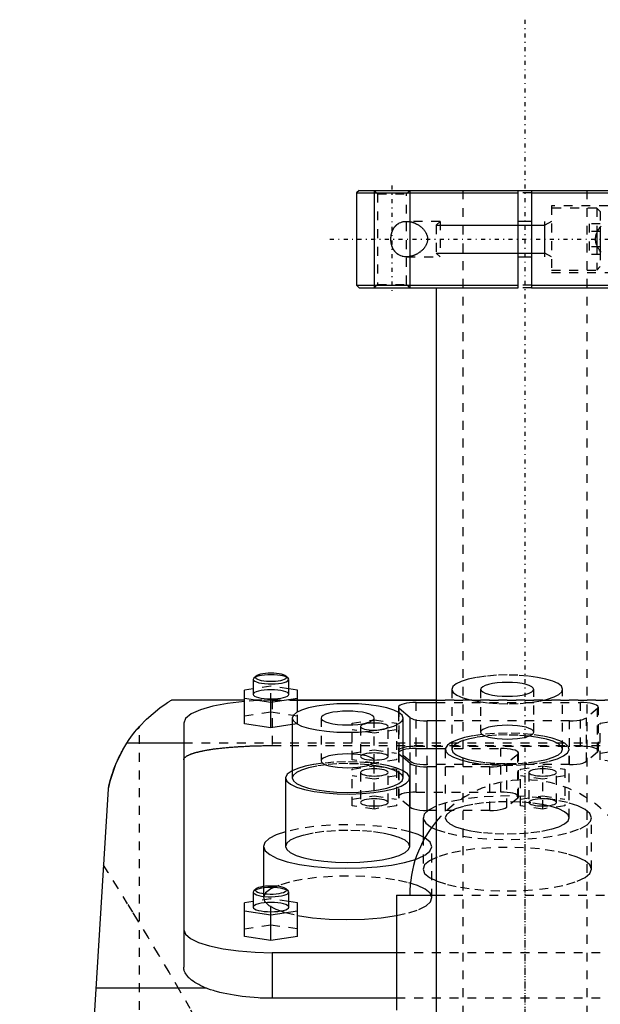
# Model space of a CAD drawing. Extents: x -90 to 90, y -1 to 703.
# Tile 7 of 8: x -57 to 9, y 592 to 703. Entities that reach past the tile are written whole.
import ezdxf

# ---------------------------------------------------------------- set-up
doc = ezdxf.new("R2010")
doc.units = 0
doc.linetypes.add('CENTER', pattern=[1.5, 0.45, -0.5, 0.05, -0.5])
doc.linetypes.add('DASHED', pattern=[2, 1, -1])
for name, color, linetype in [('AM_0', 7, 'CONTINUOUS'), ('AM_10', 7, 'CONTINUOUS'), ('AM_3', 7, 'DASHED'), ('AM_7', 7, 'CENTER')]:
    doc.layers.add(name, color=color, linetype=linetype)

msp = doc.modelspace()

# ---------------------------------------------------------------- linework, layer by layer
at = {"layer": 'AM_0', "color": 7, "linetype": 'CONTINUOUS'}
for p, q in [((-18.7, 684), (-19, 683.7)), ((-19, 683.7), (-19, 673.3)), ((-19, 683.7), (-0.75, 683.7)), ((-18.7, 684), (18.7, 684)), ((-0.75, 673), (-0.75, 684)), ((0.75, 684), (0.75, 673)), ((0.75, 683.7), (19, 683.7)), ((0.75, 680.5), (-0.75, 680.5)), ((8.5, 679.86), (8.5, 677.14)), ((8.1, 679.19), (8.1, 677.81)), ((-0.75, 676.5), (0.75, 676.5)), ((-19, 673.3), (-18.7, 673)), ((-19, 673.3), (-0.75, 673.3)), ((0.75, 673.3), (19, 673.3)), ((-18.7, 673), (-0.75, 673)), ((-10, 673), (-10, 589)), ((0.75, 673), (18.7, 673)), ((-30.58, 628.97), (-30.65, 628.83)), ((-30.65, 628.83), (-30.65, 627.14)), ((-30.34, 629.2), (-30.58, 628.97)), ((-26.72, 628.97), (-26.96, 629.2)), ((-26.65, 627.14), (-26.65, 628.83)), ((-30.65, 627.77), (-31.65, 627.62)), ((-31.65, 623.82), (-31.65, 627.62)), ((-25.65, 627.62), (-26.65, 627.77)), ((-25.65, 625.16), (-25.65, 627.62)), ((-31.65, 626.5), (-39.86, 626.5)), ((-31.65, 626.72), (-28.65, 626.27)), ((-28.65, 626.27), (-25.65, 626.72)), ((-10, 626.5), (-25.65, 626.5)), ((-25.65, 626.47), (-10, 626.47)), ((-28.65, 623.37), (-28.65, 626.27)), ((-14.28, 625.7), (-14.28, 625.12)), ((-14.19, 625.07), (-14.19, 625.55)), ((-12.94, 624.51), (-14.19, 625.55)), ((-12.28, 626.22), (-10, 626.22)), ((-26.25, 624.47), (-26.25, 617.71)), ((-13.75, 617.71), (-13.75, 624.47)), ((-12.94, 621.01), (-12.94, 624.51)), ((-38.5, 623.88), (-38.5, 596.36)), ((-28.65, 623.37), (-31.65, 623.82)), ((-26.25, 623.73), (-28.65, 623.37)), ((-11.03, 621.04), (-11.03, 624.15)), ((-10, 624.15), (-11.03, 624.15)), ((-38.5, 621.65), (-44.92, 621.65)), ((-12.28, 621.04), (-10, 621.04)), ((-12.94, 619.34), (-13.75, 620.01)), ((-12.94, 614.41), (-12.94, 619.34)), ((-11.03, 614.05), (-11.03, 618.97)), ((-10, 618.97), (-11.03, 618.97)), ((-27, 617.71), (-27, 609.98)), ((-13, 609.98), (-13, 617.71)), ((-57, 453.55), (-47, 616.5)), ((-12.94, 614.41), (-13, 614.46)), ((-11.5, 613.22), (-11.5, 611.08)), ((-10.95, 614.05), (-11.03, 614.05)), ((-29.5, 609.98), (-29.5, 605.47)), ((-30.58, 604.97), (-30.65, 604.83)), ((-30.65, 604.83), (-30.65, 603.14)), ((-30.34, 605.19), (-30.58, 604.97)), ((-26.72, 604.97), (-26.96, 605.19)), ((-26.65, 603.14), (-26.65, 604.83)), ((-14.5, 604.5), (-14.5, 591.5)), ((-14.5, 604.5), (-10.01, 604.5)), ((-30.65, 603.76), (-31.65, 603.61)), ((-31.65, 599.82), (-31.65, 603.61)), ((-25.65, 603.61), (-26.65, 603.76)), ((-25.65, 599.82), (-25.65, 603.61)), ((-31.65, 602.71), (-28.65, 602.27)), ((-28.65, 602.27), (-25.65, 602.71)), ((-28.65, 599.37), (-28.65, 602.27)), ((-28.65, 599.37), (-31.65, 599.82)), ((-25.65, 599.82), (-28.65, 599.37)), ((-28.5, 598), (-28.5, 592.86)), ((-14.5, 598), (-28.5, 598)), ((-35.93, 594), (-48.38, 594)), ((-14.5, 592.86), (-28.5, 592.86))]:
    msp.add_line(p, q, dxfattribs=at)
for points in [[(-30.65, 628.83), (-30.61, 628.73), (-30.49, 628.63), (-30.3, 628.54), (-30.04, 628.46), (-29.72, 628.4), (-29.37, 628.35), (-28.98, 628.32), (-28.58, 628.32), (-28.18, 628.33), (-27.8, 628.37), (-27.46, 628.42), (-27.16, 628.49), (-26.93, 628.57), (-26.76, 628.67), (-26.67, 628.77), (-26.65, 628.87), (-26.72, 628.97)], [(-30.34, 629.2), (-30.39, 629.11), (-30.39, 629.02), (-30.32, 628.94), (-30.18, 628.86), (-29.99, 628.79), (-29.75, 628.72), (-29.47, 628.68), (-29.15, 628.64), (-28.82, 628.63), (-28.48, 628.63), (-28.15, 628.64), (-27.83, 628.68), (-27.55, 628.72), (-27.31, 628.79), (-27.12, 628.86), (-26.98, 628.94), (-26.91, 629.02), (-26.91, 629.11), (-26.96, 629.2)], [(-28.65, 629.53), (-28.97, 629.52), (-29.28, 629.5), (-29.58, 629.46), (-29.83, 629.41), (-30.05, 629.35), (-30.22, 629.28), (-30.34, 629.2)], [(-26.96, 629.2), (-27.08, 629.28), (-27.25, 629.35), (-27.47, 629.41), (-27.72, 629.46), (-28.02, 629.5), (-28.33, 629.52), (-28.65, 629.53)], [(-30.65, 627.14), (-30.61, 627.04), (-30.5, 626.95), (-30.31, 626.86), (-30.06, 626.78), (-29.76, 626.71), (-29.42, 626.67), (-29.04, 626.64), (-28.65, 626.63), (-28.26, 626.64), (-27.88, 626.67), (-27.54, 626.71), (-27.24, 626.78), (-26.99, 626.86), (-26.8, 626.95), (-26.69, 627.04), (-26.65, 627.14)], [(-31.65, 626.34), (-33.55, 626.12), (-35.22, 625.8), (-36.61, 625.4), (-37.64, 624.93), (-38.28, 624.42), (-38.5, 623.88)], [(-12.28, 626.22), (-12.65, 626.21), (-13.01, 626.18), (-13.35, 626.14), (-13.64, 626.08), (-13.89, 626.01), (-14.08, 625.93), (-14.21, 625.83), (-14.27, 625.74), (-14.27, 625.64), (-14.19, 625.55)], [(-20, 625.25), (-20.59, 625.23), (-21.15, 625.19), (-21.67, 625.12), (-22.12, 625.02), (-22.49, 624.9), (-22.77, 624.77), (-22.94, 624.62), (-23, 624.47)], [(-23, 624.47), (-22.94, 624.32), (-22.77, 624.18), (-22.49, 624.04), (-22.12, 623.92), (-21.67, 623.83), (-21.15, 623.76), (-20.59, 623.71), (-20, 623.7), (-19.41, 623.71), (-18.85, 623.76), (-18.33, 623.83), (-17.88, 623.92), (-17.51, 624.04), (-17.23, 624.18), (-17.06, 624.32), (-17, 624.47), (-17.06, 624.62), (-17.23, 624.77), (-17.51, 624.9), (-17.88, 625.02), (-18.33, 625.12), (-18.85, 625.19), (-19.41, 625.23), (-20, 625.25)], [(-12.94, 624.51), (-12.77, 624.41), (-12.53, 624.32), (-12.21, 624.25), (-11.85, 624.19), (-11.45, 624.16), (-11.03, 624.15)], [(-12.28, 621.04), (-12.69, 621.03), (-13.08, 621), (-13.44, 620.95), (-13.75, 620.88)], [(-12.94, 619.34), (-12.77, 619.24), (-12.53, 619.15), (-12.21, 619.07), (-11.85, 619.02), (-11.45, 618.98), (-11.03, 618.97)], [(-26.25, 618.53), (-26.81, 618.13), (-27, 617.71)], [(-27, 617.71), (-26.86, 617.35), (-26.44, 617), (-25.77, 616.69), (-24.87, 616.41), (-23.77, 616.18), (-22.52, 616.02), (-21.17, 615.92), (-19.77, 615.9), (-18.38, 615.95), (-17.06, 616.07), (-15.85, 616.25), (-14.81, 616.5), (-13.98, 616.79), (-13.39, 617.12), (-13.06, 617.47), (-13.02, 617.83), (-13.25, 618.19), (-13.75, 618.53)], [(-26.25, 617.71), (-26.13, 617.4), (-25.77, 617.09), (-25.2, 616.81), (-24.42, 616.57), (-23.47, 616.37), (-22.39, 616.22), (-21.22, 616.12), (-20, 616.09), (-18.78, 616.12), (-17.61, 616.22), (-16.53, 616.37), (-15.58, 616.57), (-14.8, 616.81), (-14.23, 617.09), (-13.87, 617.4), (-13.75, 617.71)], [(-12.94, 614.41), (-12.77, 614.31), (-12.53, 614.22), (-12.21, 614.15), (-11.85, 614.09), (-11.45, 614.06), (-11.03, 614.05)], [(-10.01, 614.54), (-10.88, 614.09), (-11.38, 613.61), (-11.49, 613.11), (-11.2, 612.61), (-10.53, 612.14)], [(-27, 611.65), (-28.06, 611.28), (-28.85, 610.88), (-29.34, 610.44), (-29.5, 609.98)], [(-11.28, 610.96), (-12.03, 611.32), (-13, 611.65)], [(-29.5, 609.98), (-29.32, 609.51), (-28.8, 609.06), (-27.96, 608.64), (-26.81, 608.27), (-25.42, 607.96), (-23.82, 607.73), (-22.09, 607.59), (-20.27, 607.53), (-18.45, 607.56), (-16.68, 607.68), (-15.04, 607.89), (-13.58, 608.17), (-12.35, 608.52)], [(-27, 609.98), (-26.87, 609.63), (-26.47, 609.29), (-25.82, 608.98), (-24.95, 608.7), (-23.89, 608.48), (-22.68, 608.31), (-21.37, 608.21), (-20, 608.17), (-18.63, 608.21), (-17.32, 608.31), (-16.11, 608.48), (-15.05, 608.7), (-14.18, 608.98), (-13.53, 609.29), (-13.13, 609.63), (-13, 609.98)], [(-30.34, 605.19), (-30.4, 605.1), (-30.39, 605.01), (-30.31, 604.93), (-30.16, 604.84), (-29.96, 604.77), (-29.7, 604.71), (-29.41, 604.66), (-29.08, 604.63), (-28.73, 604.62), (-28.39, 604.62), (-28.05, 604.65), (-27.74, 604.68), (-27.46, 604.74), (-27.23, 604.81), (-27.05, 604.89), (-26.94, 604.97), (-26.9, 605.06), (-26.93, 605.15), (-27.02, 605.24), (-27.18, 605.32), (-27.4, 605.39), (-27.66, 605.45), (-27.97, 605.49), (-28.3, 605.51), (-28.65, 605.52)], [(-28.65, 605.52), (-28.97, 605.52), (-29.28, 605.49), (-29.58, 605.46), (-29.83, 605.4), (-30.05, 605.34), (-30.22, 605.27), (-30.34, 605.19)], [(-30.65, 604.83), (-30.61, 604.73), (-30.49, 604.63), (-30.3, 604.54), (-30.04, 604.46), (-29.72, 604.39), (-29.37, 604.35), (-28.98, 604.32), (-28.58, 604.31), (-28.18, 604.33), (-27.8, 604.36), (-27.46, 604.41), (-27.16, 604.48), (-26.93, 604.57), (-26.76, 604.66), (-26.67, 604.76), (-26.65, 604.87), (-26.72, 604.97)], [(-30.65, 603.14), (-30.61, 603.04), (-30.5, 602.94), (-30.31, 602.85), (-30.06, 602.77), (-29.76, 602.71), (-29.42, 602.66), (-29.04, 602.63), (-28.65, 602.62), (-28.26, 602.63), (-27.88, 602.66), (-27.54, 602.71), (-27.24, 602.77), (-26.99, 602.85), (-26.8, 602.94), (-26.69, 603.04), (-26.65, 603.14)], [(-25.66, 602.21), (-23.95, 601.95), (-22.07, 601.79), (-20.09, 601.73), (-18.12, 601.78), (-16.22, 601.93), (-14.49, 602.18)], [(-38.5, 600.59), (-38.31, 600.08), (-37.74, 599.6), (-36.81, 599.15), (-35.57, 598.76), (-34.06, 598.44), (-32.33, 598.2), (-30.45, 598.05), (-28.5, 598)]]:
    msp.add_lwpolyline(points, dxfattribs=at)
msp.add_lwpolyline([(-13.75, 624.47), (-13.87, 624.79), (-14.23, 625.09), (-14.8, 625.37), (-15.58, 625.62), (-16.53, 625.82), (-17.61, 625.97), (-18.78, 626.06), (-20, 626.09), (-21.22, 626.06), (-22.39, 625.97), (-23.47, 625.82), (-24.42, 625.62), (-25.2, 625.37), (-25.77, 625.09), (-26.13, 624.79), (-26.25, 624.47), (-26.13, 624.16), (-25.77, 623.85), (-25.2, 623.57), (-24.42, 623.33), (-23.47, 623.13), (-22.39, 622.98), (-21.22, 622.89), (-20, 622.86), (-18.78, 622.89), (-17.61, 622.98), (-16.53, 623.13), (-15.58, 623.33), (-14.8, 623.57), (-14.23, 623.85), (-13.87, 624.16)], close=True, dxfattribs=at)
for points in [[(-15.12, 678.5, 0), (-15.12, 678.52, 0), (-15.12, 678.55, 0), (-15.12, 678.58, 0), (-15.12, 678.6, 0), (-15.12, 678.62, 0), (-15.12, 678.65, 0), (-15.12, 678.68, 0), (-15.12, 678.72, 0), (-15.11, 678.75, 0), (-15.11, 678.78, 0), (-15.11, 678.8, 0), (-15.11, 678.82, 0), (-15.1, 678.85, 0), (-15.1, 678.88, 0), (-15.09, 678.92, 0), (-15.09, 678.95, 0), (-15.08, 678.98, 0), (-15.08, 679, 0), (-15.07, 679.01, 0), (-15.07, 679.05, 0), (-15.06, 679.08, 0), (-15.06, 679.09, 0), (-15.05, 679.11, 0), (-15.04, 679.14, 0), (-15.03, 679.17, 0), (-15.03, 679.19, 0), (-15.03, 679.21, 0), (-15.02, 679.24, 0), (-15.01, 679.27, 0), (-15, 679.3, 0), (-14.99, 679.33, 0), (-14.98, 679.36, 0), (-14.97, 679.37, 0), (-14.96, 679.39, 0), (-14.95, 679.42, 0), (-14.94, 679.45, 0), (-14.93, 679.47, 0), (-14.92, 679.5, 0), (-14.9, 679.53, 0), (-14.9, 679.54, 0), (-14.89, 679.56, 0), (-14.88, 679.58, 0), (-14.86, 679.61, 0), (-14.85, 679.64, 0), (-14.83, 679.66, 0), (-14.82, 679.69, 0), (-14.81, 679.7, 0), (-14.81, 679.71, 0), (-14.79, 679.73, 0), (-14.78, 679.76, 0), (-14.76, 679.78, 0), (-14.74, 679.8, 0), (-14.73, 679.83, 0), (-14.72, 679.84, 0), (-14.71, 679.85, 0), (-14.7, 679.87, 0), (-14.68, 679.89, 0), (-14.66, 679.91, 0), (-14.65, 679.93, 0), (-14.63, 679.95, 0), (-14.62, 679.96, 0), (-14.61, 679.97, 0), (-14.6, 679.99, 0), (-14.58, 680.01, 0), (-14.57, 680.02, 0), (-14.56, 680.03, 0), (-14.54, 680.04, 0), (-14.52, 680.06, 0), (-14.51, 680.07, 0), (-14.5, 680.08, 0), (-14.49, 680.1, 0), (-14.47, 680.11, 0), (-14.45, 680.13, 0), (-14.43, 680.15, 0), (-14.41, 680.16, 0), (-14.4, 680.17, 0), (-14.39, 680.18, 0), (-14.37, 680.19, 0), (-14.35, 680.21, 0), (-14.33, 680.22, 0), (-14.3, 680.24, 0), (-14.28, 680.25, 0), (-14.27, 680.26, 0), (-14.26, 680.26, 0), (-14.24, 680.27, 0), (-14.22, 680.29, 0), (-14.14, 680.33, 0), (-14.01, 680.39, 0), (-13.87, 680.43, 0), (-13.8, 680.45, 0), (-13.73, 680.47, 0), (-13.58, 680.49, 0), (-13.44, 680.5, 0), (-13.37, 680.5, 0)], [(-13.37, 680.5, 0), (-13.34, 680.5, 0), (-13.29, 680.5, 0), (-13.24, 680.5, 0), (-13.21, 680.49, 0), (-13.19, 680.49, 0), (-13.13, 680.49, 0), (-13.08, 680.48, 0), (-13.03, 680.47, 0), (-12.97, 680.46, 0), (-12.92, 680.45, 0), (-12.89, 680.45, 0), (-12.86, 680.44, 0), (-12.8, 680.43, 0), (-12.75, 680.41, 0), (-12.69, 680.4, 0), (-12.64, 680.38, 0), (-12.58, 680.36, 0), (-12.55, 680.35, 0), (-12.53, 680.34, 0), (-12.47, 680.32, 0), (-12.41, 680.29, 0), (-12.39, 680.28, 0), (-12.36, 680.27, 0), (-12.3, 680.24, 0), (-12.25, 680.22, 0), (-12.22, 680.2, 0), (-12.19, 680.19, 0), (-12.14, 680.16, 0), (-12.09, 680.13, 0), (-12.03, 680.1, 0), (-11.98, 680.06, 0), (-11.93, 680.03, 0), (-11.9, 680.01, 0), (-11.88, 679.99, 0), (-11.83, 679.96, 0), (-11.78, 679.92, 0), (-11.73, 679.88, 0), (-11.68, 679.84, 0), (-11.63, 679.8, 0), (-11.61, 679.78, 0), (-11.59, 679.76, 0), (-11.54, 679.71, 0), (-11.5, 679.66, 0), (-11.45, 679.61, 0), (-11.41, 679.56, 0), (-11.37, 679.51, 0), (-11.34, 679.48, 0), (-11.32, 679.46, 0), (-11.28, 679.4, 0), (-11.25, 679.34, 0), (-11.21, 679.28, 0), (-11.17, 679.22, 0), (-11.14, 679.16, 0), (-11.13, 679.12, 0), (-11.11, 679.09, 0), (-11.09, 679.02, 0), (-11.06, 678.96, 0), (-11.04, 678.89, 0), (-11.02, 678.82, 0), (-11.01, 678.75, 0), (-11, 678.71, 0), (-11, 678.68, 0), (-10.99, 678.61, 0), (-10.99, 678.54, 0), (-10.99, 678.5, 0), (-10.99, 678.46, 0), (-10.99, 678.39, 0), (-11, 678.32, 0), (-11, 678.29, 0), (-11.01, 678.25, 0), (-11.02, 678.18, 0), (-11.04, 678.11, 0), (-11.06, 678.04, 0), (-11.09, 677.98, 0), (-11.11, 677.91, 0), (-11.13, 677.88, 0), (-11.14, 677.84, 0), (-11.17, 677.78, 0), (-11.21, 677.72, 0), (-11.25, 677.66, 0), (-11.28, 677.6, 0), (-11.32, 677.54, 0), (-11.34, 677.52, 0), (-11.37, 677.49, 0), (-11.41, 677.44, 0), (-11.45, 677.39, 0), (-11.5, 677.34, 0), (-11.54, 677.29, 0), (-11.59, 677.24, 0), (-11.61, 677.22, 0), (-11.63, 677.2, 0), (-11.68, 677.16, 0), (-11.73, 677.12, 0), (-11.78, 677.08, 0), (-11.83, 677.04, 0), (-11.88, 677.01, 0), (-11.9, 676.99, 0), (-11.93, 676.97, 0), (-11.98, 676.94, 0), (-12.03, 676.9, 0), (-12.09, 676.87, 0), (-12.14, 676.84, 0), (-12.19, 676.81, 0), (-12.22, 676.8, 0), (-12.25, 676.78, 0), (-12.3, 676.76, 0), (-12.36, 676.73, 0), (-12.39, 676.72, 0), (-12.41, 676.71, 0), (-12.47, 676.68, 0), (-12.53, 676.66, 0), (-12.55, 676.65, 0), (-12.58, 676.64, 0), (-12.64, 676.62, 0), (-12.69, 676.6, 0), (-12.75, 676.59, 0), (-12.8, 676.57, 0), (-12.86, 676.56, 0), (-12.89, 676.55, 0), (-12.92, 676.55, 0), (-12.97, 676.54, 0), (-13.03, 676.53, 0), (-13.08, 676.52, 0), (-13.13, 676.51, 0), (-13.19, 676.51, 0), (-13.21, 676.51, 0), (-13.24, 676.5, 0), (-13.29, 676.5, 0), (-13.34, 676.5, 0), (-13.37, 676.5, 0)], [(8.58, 677.04, 0), (8.49, 677.15, 0), (8.41, 677.26, 0), (8.36, 677.32, 0), (8.33, 677.38, 0), (8.25, 677.5, 0), (8.19, 677.62, 0), (8.13, 677.75, 0), (8.1, 677.82, 0), (8.09, 677.85, 0), (8.08, 677.87, 0), (8.08, 677.88, 0), (8.07, 677.89, 0), (8.06, 677.91, 0), (8.06, 677.93, 0), (8.05, 677.95, 0), (8.04, 677.98, 0), (8.04, 678, 0), (8.03, 678.01, 0), (8.03, 678.02, 0), (8.02, 678.04, 0), (8.02, 678.07, 0), (8.02, 678.08, 0), (8.01, 678.09, 0), (8.01, 678.11, 0), (8, 678.13, 0), (8, 678.15, 0), (8, 678.16, 0), (7.99, 678.18, 0), (7.99, 678.2, 0), (7.99, 678.23, 0), (7.98, 678.25, 0), (7.98, 678.27, 0), (7.98, 678.28, 0), (7.98, 678.3, 0), (7.97, 678.32, 0), (7.97, 678.34, 0), (7.97, 678.37, 0), (7.97, 678.39, 0), (7.97, 678.42, 0), (7.97, 678.43, 0), (7.97, 678.44, 0), (7.97, 678.46, 0), (7.96, 678.49, 0), (7.96, 678.5, 0), (7.96, 678.51, 0), (7.97, 678.54, 0), (7.97, 678.56, 0), (7.97, 678.57, 0), (7.97, 678.58, 0), (7.97, 678.61, 0), (7.97, 678.63, 0), (7.97, 678.66, 0), (7.97, 678.68, 0), (7.98, 678.7, 0), (7.98, 678.72, 0), (7.98, 678.73, 0), (7.98, 678.75, 0), (7.99, 678.77, 0), (7.99, 678.8, 0), (7.99, 678.82, 0), (8, 678.84, 0), (8, 678.85, 0), (8, 678.87, 0), (8.01, 678.89, 0), (8.01, 678.91, 0), (8.02, 678.92, 0), (8.02, 678.93, 0), (8.02, 678.96, 0), (8.03, 678.98, 0), (8.03, 678.99, 0), (8.04, 679, 0), (8.04, 679.02, 0), (8.05, 679.05, 0), (8.06, 679.07, 0), (8.06, 679.09, 0), (8.07, 679.11, 0), (8.08, 679.12, 0), (8.08, 679.13, 0), (8.09, 679.15, 0), (8.1, 679.18, 0), (8.13, 679.25, 0), (8.19, 679.38, 0), (8.25, 679.5, 0), (8.33, 679.62, 0), (8.36, 679.68, 0), (8.41, 679.74, 0), (8.49, 679.85, 0), (8.58, 679.96, 0)], [(-13.37, 676.5, 0), (-13.44, 676.5, 0), (-13.58, 676.51, 0), (-13.73, 676.53, 0), (-13.8, 676.55, 0), (-13.87, 676.57, 0), (-14.01, 676.61, 0), (-14.14, 676.67, 0), (-14.22, 676.71, 0), (-14.24, 676.73, 0), (-14.26, 676.74, 0), (-14.27, 676.74, 0), (-14.28, 676.75, 0), (-14.3, 676.76, 0), (-14.33, 676.78, 0), (-14.35, 676.79, 0), (-14.37, 676.81, 0), (-14.39, 676.82, 0), (-14.4, 676.83, 0), (-14.41, 676.84, 0), (-14.43, 676.85, 0), (-14.45, 676.87, 0), (-14.47, 676.89, 0), (-14.49, 676.9, 0), (-14.5, 676.92, 0), (-14.51, 676.93, 0), (-14.52, 676.94, 0), (-14.54, 676.96, 0), (-14.56, 676.97, 0), (-14.57, 676.98, 0), (-14.58, 676.99, 0), (-14.6, 677.01, 0), (-14.61, 677.03, 0), (-14.62, 677.04, 0), (-14.63, 677.05, 0), (-14.65, 677.07, 0), (-14.66, 677.09, 0), (-14.68, 677.11, 0), (-14.7, 677.13, 0), (-14.71, 677.15, 0), (-14.72, 677.16, 0), (-14.73, 677.17, 0), (-14.74, 677.2, 0), (-14.76, 677.22, 0), (-14.78, 677.24, 0), (-14.79, 677.27, 0), (-14.81, 677.29, 0), (-14.81, 677.3, 0), (-14.82, 677.31, 0), (-14.83, 677.34, 0), (-14.85, 677.36, 0), (-14.86, 677.39, 0), (-14.88, 677.42, 0), (-14.89, 677.44, 0), (-14.9, 677.46, 0), (-14.9, 677.47, 0), (-14.92, 677.5, 0), (-14.93, 677.53, 0), (-14.94, 677.55, 0), (-14.95, 677.58, 0), (-14.96, 677.61, 0), (-14.97, 677.63, 0), (-14.98, 677.64, 0), (-14.99, 677.67, 0), (-15, 677.7, 0), (-15.01, 677.73, 0), (-15.02, 677.76, 0), (-15.03, 677.79, 0), (-15.03, 677.81, 0), (-15.03, 677.83, 0), (-15.04, 677.86, 0), (-15.05, 677.89, 0), (-15.06, 677.91, 0), (-15.06, 677.92, 0), (-15.07, 677.95, 0), (-15.07, 677.99, 0), (-15.08, 678, 0), (-15.08, 678.02, 0), (-15.09, 678.05, 0), (-15.09, 678.08, 0), (-15.1, 678.12, 0), (-15.1, 678.15, 0), (-15.11, 678.18, 0), (-15.11, 678.2, 0), (-15.11, 678.22, 0), (-15.11, 678.25, 0), (-15.12, 678.28, 0), (-15.12, 678.32, 0), (-15.12, 678.35, 0), (-15.12, 678.38, 0), (-15.12, 678.4, 0), (-15.12, 678.42, 0), (-15.12, 678.45, 0), (-15.12, 678.48, 0), (-15.12, 678.5, 0)], [(-43.5, 623.52, 0), (-42.69, 624.36, 0), (-41.18, 625.63, 0), (-40.49, 626.11, 0), (-40.33, 626.22, 0), (-40.19, 626.3, 0), (-40.12, 626.34, 0), (-40.07, 626.38, 0), (-39.97, 626.44, 0), (-39.89, 626.48, 0), (-39.86, 626.5, 0)], [(-47, 616.5, 0), (-46.93, 616.81, 0), (-46.78, 617.42, 0), (-46.61, 618.02, 0), (-46.51, 618.32, 0), (-46.41, 618.62, 0), (-46.19, 619.19, 0), (-46.06, 619.51, 0), (-46.02, 619.61, 0), (-45.98, 619.7, 0), (-45.96, 619.74, 0), (-45.94, 619.79, 0), (-45.89, 619.87, 0), (-45.85, 619.96, 0), (-45.81, 620.05, 0), (-45.77, 620.14, 0), (-45.73, 620.22, 0), (-45.71, 620.27, 0), (-45.68, 620.31, 0), (-45.64, 620.39, 0), (-45.6, 620.48, 0), (-45.55, 620.56, 0), (-45.51, 620.64, 0), (-45.47, 620.72, 0), (-45.45, 620.76, 0), (-45.42, 620.8, 0), (-45.38, 620.88, 0), (-45.34, 620.96, 0), (-45.29, 621.03, 0), (-45.25, 621.11, 0), (-45.2, 621.19, 0), (-45.18, 621.22, 0), (-45.16, 621.26, 0), (-45.12, 621.33, 0), (-45.07, 621.4, 0), (-45.05, 621.44, 0), (-45.03, 621.48, 0), (-44.98, 621.55, 0), (-44.94, 621.61, 0), (-44.92, 621.65, 0), (-44.9, 621.68, 0), (-44.85, 621.75, 0), (-44.81, 621.81, 0), (-44.77, 621.88, 0), (-44.72, 621.94, 0), (-44.68, 622.01, 0), (-44.66, 622.04, 0), (-44.64, 622.07, 0), (-44.6, 622.13, 0), (-44.56, 622.19, 0), (-44.52, 622.24, 0), (-44.48, 622.3, 0), (-44.44, 622.35, 0), (-44.42, 622.38, 0), (-44.4, 622.41, 0), (-44.36, 622.46, 0), (-44.32, 622.51, 0), (-44.28, 622.56, 0), (-44.24, 622.62, 0), (-44.21, 622.66, 0), (-44.19, 622.69, 0), (-44.17, 622.71, 0), (-44.13, 622.76, 0), (-44.1, 622.81, 0), (-44.06, 622.85, 0), (-44.03, 622.89, 0), (-43.99, 622.94, 0), (-43.97, 622.96, 0), (-43.96, 622.98, 0), (-43.93, 623.02, 0), (-43.89, 623.06, 0), (-43.86, 623.09, 0), (-43.83, 623.13, 0), (-43.81, 623.16, 0), (-43.79, 623.18, 0), (-43.78, 623.2, 0), (-43.75, 623.23, 0), (-43.73, 623.26, 0), (-43.72, 623.27, 0), (-43.7, 623.29, 0), (-43.68, 623.31, 0), (-43.66, 623.34, 0), (-43.65, 623.35, 0), (-43.64, 623.36, 0), (-43.62, 623.38, 0), (-43.6, 623.4, 0), (-43.59, 623.42, 0), (-43.57, 623.44, 0), (-43.56, 623.45, 0), (-43.55, 623.46, 0), (-43.55, 623.47, 0), (-43.54, 623.48, 0), (-43.53, 623.49, 0), (-43.52, 623.5, 0), (-43.51, 623.5, 0), (-43.51, 623.51, 0), (-43.51, 623.51, 0), (-43.5, 623.51, 0), (-43.5, 623.52, 0), (-43.5, 623.52, 0), (-43.5, 623.52, 0)], [(-44.92, 621.65, 0), (-44.74, 621.92, 0), (-44.38, 622.44, 0), (-44, 622.92, 0), (-43.81, 623.16, 0)], [(-43.5, 623.52, 0), (-43.5, 623.51, 0), (-43.5, 623.49, 0), (-43.51, 623.47, 0), (-43.51, 623.46, 0), (-43.51, 623.45, 0), (-43.52, 623.43, 0), (-43.53, 623.41, 0), (-43.54, 623.39, 0), (-43.56, 623.37, 0), (-43.57, 623.35, 0), (-43.58, 623.34, 0), (-43.59, 623.33, 0), (-43.61, 623.31, 0), (-43.63, 623.29, 0), (-43.65, 623.27, 0), (-43.68, 623.25, 0), (-43.7, 623.23, 0), (-43.72, 623.22, 0), (-43.73, 623.21, 0), (-43.76, 623.19, 0), (-43.8, 623.17, 0), (-43.81, 623.16, 0)], [(-47, 616.5, 0), (-46.77, 617.46, 0), (-46.16, 619.26, 0), (-45.37, 620.9, 0), (-44.92, 621.65, 0)], [(-35.93, 594, 0), (-36.07, 594.05, 0), (-36.32, 594.16, 0), (-36.57, 594.28, 0), (-36.69, 594.34, 0), (-36.8, 594.4, 0), (-37.02, 594.52, 0), (-37.23, 594.65, 0), (-37.42, 594.78, 0), (-37.6, 594.91, 0), (-37.77, 595.05, 0), (-37.84, 595.11, 0), (-37.91, 595.18, 0), (-38.04, 595.32, 0), (-38.16, 595.46, 0), (-38.26, 595.6, 0), (-38.34, 595.74, 0), (-38.4, 595.88, 0), (-38.43, 595.95, 0), (-38.45, 596.02, 0), (-38.48, 596.16, 0), (-38.5, 596.3, 0), (-38.5, 596.36, 0)], [(-28.5, 592.86, 0), (-28.72, 592.86, 0), (-29.18, 592.87, 0), (-29.64, 592.88, 0), (-29.87, 592.89, 0), (-30.1, 592.9, 0), (-30.56, 592.93, 0), (-31.02, 592.97, 0), (-31.47, 593.02, 0), (-31.92, 593.07, 0), (-32.37, 593.13, 0), (-32.58, 593.16, 0), (-32.8, 593.2, 0), (-33.22, 593.27, 0), (-33.63, 593.35, 0), (-34.03, 593.44, 0), (-34.42, 593.53, 0), (-34.78, 593.63, 0), (-34.96, 593.68, 0), (-35.13, 593.73, 0), (-35.47, 593.83, 0), (-35.78, 593.94, 0), (-35.93, 594, 0)]]:
    msp.add_polyline3d(points, dxfattribs=at)
msp.add_arc((0, 604.5), 13, 140.2849, 180, dxfattribs=at)
at = {"layer": 'AM_10', "color": 7, "linetype": 'CONTINUOUS'}
for p, q in [((-17, 684), (-17, 673)), ((-13, 684), (-13, 673)), ((-10, 680.07), (2.26, 680.07)), ((2.26, 676.5), (2.26, 680.5)), ((3, 680.5), (2.26, 680.07)), ((-10, 676.93), (2.26, 676.93)), ((3, 676.5), (2.26, 676.93))]:
    msp.add_line(p, q, dxfattribs=at)
at = {"layer": 'AM_3', "color": 6, "linetype": 'DASHED'}
for p, q in [((-17, 684), (-16.62, 683.62)), ((-16.62, 683.62), (-16.62, 673.38)), ((-16.62, 683.62), (-13.38, 683.62)), ((-13.38, 683.62), (-13, 684)), ((-13.38, 673.38), (-13.38, 683.62)), ((-7, 684), (-7, 299)), ((0.75, 683.7), (-0.75, 683.7)), ((7, 299), (7, 684)), ((13.37, 682.25), (3, 682.25)), ((3, 682.25), (3, 674.75)), ((8.1, 682), (3, 682)), ((8.5, 681.6), (8.1, 682)), ((8.1, 682), (8.1, 679.19)), ((8.5, 681.6), (8.5, 679.86)), ((-9.57, 680.5), (-13.37, 680.5)), ((-9.57, 680.5), (-10, 680.07)), ((-10, 680.07), (-10, 676.93)), ((-9.57, 680.5), (-9.57, 676.5)), ((7.25, 680.23), (7.25, 676.77)), ((8.5, 680.23), (7.25, 680.23)), ((8.5, 679.37), (7.25, 679.37)), ((8.5, 677.63), (7.25, 677.63)), ((8.1, 677.81), (8.1, 675)), ((-13.37, 676.5), (-9.57, 676.5)), ((-10, 676.93), (-9.57, 676.5)), ((8.5, 676.77), (7.25, 676.77)), ((8.5, 677.14), (8.5, 675.4)), ((8.1, 675), (8.5, 675.4)), ((3, 675), (8.1, 675)), ((3, 674.75), (13.37, 674.75)), ((-16.62, 673.38), (-17, 673)), ((-16.62, 673.38), (-13.38, 673.38)), ((-13, 673), (-13.38, 673.38)), ((0.75, 673.3), (-0.75, 673.3)), ((0.75, 673), (-0.75, 673)), ((-28.65, 628.06), (-30.65, 627.77)), ((-28.65, 626.27), (-28.65, 628.06)), ((-26.65, 627.77), (-28.65, 628.06)), ((-8.25, 627.71), (-8.25, 620.95)), ((-5, 627.71), (-5, 622.88)), ((1, 622.88), (1, 627.71)), ((4.25, 620.95), (4.25, 627.71)), ((-25.65, 626.5), (-31.65, 626.5)), ((-28.5, 626.47), (-28.5, 621.36)), ((-28.5, 626.47), (-25.65, 626.47)), ((10, 626.5), (-10, 626.5)), ((-10, 626.47), (10, 626.47)), ((-12.28, 621.29), (-12.28, 626.22)), ((-10, 626.22), (6.28, 626.22)), ((6.28, 621.29), (6.28, 626.22)), ((8.19, 625.55), (6.94, 624.51)), ((8.19, 620.62), (8.19, 625.55)), ((8.28, 620.78), (8.28, 625.7)), ((-31.65, 624.72), (-28.65, 625.17)), ((-28.65, 625.17), (-25.65, 624.72)), ((-25.65, 623.82), (-25.65, 625.16)), ((-23, 624.47), (-23, 619.64)), ((-19.5, 623.88), (-17, 624.26)), ((-17, 619.38), (-17, 624.47)), ((-17, 624.26), (-14.5, 623.88)), ((-14.28, 625.12), (-14.28, 620.78)), ((-14.19, 620.62), (-14.19, 625.07)), ((6.94, 619.59), (6.94, 624.51)), ((-43.5, 453.55), (-43.5, 623.52)), ((-25.65, 623.82), (-26.25, 623.73)), ((-19.5, 619.76), (-19.5, 623.88)), ((-17, 622.76), (-19.5, 623.14)), ((-18.55, 623.51), (-18.55, 620.13)), ((-14.5, 623.14), (-17, 622.76)), ((-15.45, 620.13), (-15.45, 623.51)), ((-14.5, 623.88), (-14.5, 619.76)), ((5.03, 624.15), (-10, 624.15)), ((5.03, 619.22), (5.03, 624.15)), ((8.5, 623.88), (10, 624.11)), ((8.5, 619.76), (8.5, 623.88)), ((38.5, 621.65), (-38.5, 621.65)), ((-28.5, 621.36), (28.5, 621.36)), ((-12.94, 619.59), (-12.94, 621.01)), ((-12.28, 621.29), (6.28, 621.29)), ((-12.28, 616.12), (-12.28, 621.04)), ((-11.03, 619.22), (-11.03, 621.04)), ((-10, 621.04), (-2.72, 621.04)), ((-9, 620.95), (-9, 613.22)), ((-2.72, 616.12), (-2.72, 621.04)), ((5, 613.22), (5, 620.95)), ((-19.5, 620.5), (-17, 620.88)), ((-17, 620.88), (-14.5, 620.5)), ((-14.28, 620.53), (-14.28, 615.6)), ((-12.94, 619.59), (-14.19, 620.62)), ((-14.19, 615.45), (-14.19, 620.37)), ((-13.75, 620.01), (-14.19, 620.37)), ((-0.81, 620.37), (-2.06, 619.34)), ((-0.81, 615.45), (-0.81, 620.37)), ((-0.72, 615.6), (-0.72, 620.53)), ((8.19, 620.62), (6.94, 619.59)), ((8.5, 620.5), (11, 620.88)), ((-17, 619.38), (-19.5, 619.76)), ((-19.5, 618.71), (-17, 619.08)), ((-19.5, 614.58), (-19.5, 618.71)), ((-14.5, 619.76), (-17, 619.38)), ((-17, 619.08), (-14.5, 618.71)), ((-17, 614.21), (-17, 619.08)), ((-14.5, 618.71), (-14.5, 614.58)), ((5.03, 619.22), (-11.03, 619.22)), ((-3.97, 618.97), (-10, 618.97)), ((-3.97, 614.05), (-3.97, 618.97)), ((-2.06, 614.41), (-2.06, 619.34)), ((-0.5, 618.71), (2, 619.08)), ((-0.5, 614.58), (-0.5, 618.71)), ((2, 619.08), (4.5, 618.71)), ((2, 614.21), (2, 619.08)), ((4.5, 618.71), (4.5, 614.58)), ((10, 619.53), (8.5, 619.76)), ((-17, 617.59), (-19.5, 617.96)), ((-18.55, 618.33), (-18.55, 614.95)), ((-14.5, 617.96), (-17, 617.59)), ((-15.45, 614.95), (-15.45, 618.33)), ((2, 617.59), (-0.5, 617.96)), ((0.45, 618.33), (0.45, 614.95)), ((4.5, 617.96), (2, 617.59)), ((3.55, 614.95), (3.55, 618.33)), ((-19.5, 615.33), (-17, 615.7)), ((-17, 615.7), (-14.5, 615.33)), ((-13, 614.46), (-14.19, 615.45)), ((-12.28, 616.12), (-2.72, 616.12)), ((-0.81, 615.45), (-2.06, 614.41)), ((-0.5, 615.33), (2, 615.7)), ((2, 615.7), (4.5, 615.33)), ((-17, 614.21), (-19.5, 614.58)), ((-14.5, 614.58), (-17, 614.21)), ((-7, 615.31), (-7.3, 615.26)), ((2, 614.21), (-0.5, 614.58)), ((4.5, 614.58), (2, 614.21)), ((-3.97, 614.05), (-10.95, 614.05)), ((7.5, 607.42), (7.5, 613.22)), ((-10.53, 612.14), (-10.01, 611.9)), ((-11.5, 611.08), (-11.5, 607.42)), ((-10.5, 604.19), (-10.5, 609.98)), ((-29.5, 605.47), (-29.5, 604.19)), ((-10.01, 604.5), (10.01, 604.5)), ((-28.65, 604.06), (-30.65, 603.76)), ((-28.65, 602.27), (-28.65, 604.06)), ((-26.65, 603.76), (-28.65, 604.06)), ((-31.65, 600.71), (-28.65, 601.16)), ((-28.65, 601.16), (-25.65, 600.71)), ((14.5, 598), (-14.5, 598)), ((14.5, 592.86), (-14.5, 592.86))]:
    msp.add_line(p, q, dxfattribs=at)
for points in [[(-28.65, 629.35), (-29.02, 629.34), (-29.38, 629.32), (-29.71, 629.27), (-30, 629.22), (-30.25, 629.15), (-30.44, 629.06), (-30.58, 628.97)], [(-26.72, 628.97), (-26.86, 629.06), (-27.05, 629.15), (-27.3, 629.22), (-27.59, 629.27), (-27.92, 629.32), (-28.28, 629.34), (-28.65, 629.35)], [(-2, 629.33), (-3.22, 629.29), (-4.39, 629.2), (-5.47, 629.05), (-6.42, 628.85), (-7.2, 628.61), (-7.77, 628.33), (-8.13, 628.02), (-8.25, 627.71)], [(-7, 626.74), (-6.19, 626.51), (-5.22, 626.32), (-4.13, 626.19), (-2.95, 626.11), (-1.75, 626.09), (-0.55, 626.13), (0.59, 626.24), (1.64, 626.39), (2.55, 626.6), (3.29, 626.85), (3.83, 627.13), (4.16, 627.43), (4.25, 627.74), (4.11, 628.05), (3.74, 628.35), (3.15, 628.62), (2.37, 628.86), (1.43, 629.06), (0.36, 629.21), (-0.8, 629.3), (-2, 629.33)], [(-28.65, 627.66), (-29.04, 627.65), (-29.42, 627.62), (-29.76, 627.57), (-30.06, 627.51), (-30.31, 627.43), (-30.5, 627.34), (-30.61, 627.25), (-30.65, 627.14)], [(-26.65, 627.14), (-26.69, 627.25), (-26.8, 627.34), (-26.99, 627.43), (-27.24, 627.51), (-27.54, 627.57), (-27.88, 627.62), (-28.26, 627.65), (-28.65, 627.66)], [(-8.25, 627.71), (-8.11, 627.36), (-7.69, 627.04), (-7, 626.74)], [(-2, 628.48), (-2.59, 628.47), (-3.15, 628.43), (-3.67, 628.35), (-4.12, 628.26), (-4.49, 628.14), (-4.77, 628.01), (-4.94, 627.86), (-5, 627.71)], [(-5, 627.71), (-4.94, 627.56), (-4.77, 627.41), (-4.49, 627.28), (-4.12, 627.16), (-3.67, 627.06), (-3.15, 626.99), (-2.59, 626.95), (-2, 626.93), (-1.41, 626.95), (-0.85, 626.99), (-0.33, 627.06), (0.12, 627.16), (0.49, 627.28), (0.77, 627.41), (0.94, 627.56), (1, 627.71), (0.94, 627.86), (0.77, 628.01), (0.49, 628.14), (0.12, 628.26), (-0.33, 628.35), (-0.85, 628.43), (-1.41, 628.47), (-2, 628.48)], [(-28.5, 626.47), (-30.1, 626.44), (-31.65, 626.34)], [(8.19, 625.55), (8.27, 625.64), (8.27, 625.74), (8.21, 625.83), (8.08, 625.93), (7.89, 626.01), (7.64, 626.08), (7.35, 626.14), (7.01, 626.18), (6.65, 626.21), (6.28, 626.22)], [(5.03, 624.15), (5.45, 624.16), (5.85, 624.19), (6.21, 624.25), (6.53, 624.32), (6.77, 624.41), (6.94, 624.51)], [(-17, 623.11), (-16.7, 623.12), (-16.41, 623.14), (-16.14, 623.18), (-15.9, 623.23), (-15.71, 623.29), (-15.57, 623.36), (-15.48, 623.43), (-15.45, 623.51), (-15.48, 623.59), (-15.57, 623.66), (-15.71, 623.73), (-15.9, 623.79), (-16.14, 623.84), (-16.41, 623.88), (-16.7, 623.9), (-17, 623.91), (-17.3, 623.9), (-17.59, 623.88), (-17.86, 623.84), (-18.1, 623.79), (-18.29, 623.73), (-18.43, 623.66), (-18.52, 623.59), (-18.55, 623.51)], [(-18.55, 623.51), (-18.52, 623.43), (-18.43, 623.36), (-18.29, 623.29), (-18.1, 623.23), (-17.86, 623.18), (-17.59, 623.14), (-17.3, 623.12), (-17, 623.11)], [(-8.25, 621.76), (-8.75, 621.42), (-8.98, 621.07), (-8.94, 620.71), (-8.63, 620.36), (-8.05, 620.04), (-7.24, 619.74), (-6.22, 619.5), (-5.03, 619.31), (-3.73, 619.19), (-2.36, 619.14), (-0.97, 619.15), (0.37, 619.24), (1.63, 619.4), (2.73, 619.61), (3.66, 619.88), (4.36, 620.19), (4.81, 620.53), (5, 620.89), (4.91, 621.24), (4.54, 621.59), (3.92, 621.91), (3.07, 622.2), (2.02, 622.43), (0.81, 622.61)], [(-4.81, 622.61), (-5.87, 622.46), (-6.82, 622.26), (-7.62, 622.03), (-8.25, 621.76)], [(-2, 622.76), (-3.44, 622.72), (-4.81, 622.61)], [(0.81, 622.61), (-0.56, 622.72), (-2, 622.76)], [(-12.28, 621.29), (-12.65, 621.28), (-13.01, 621.26), (-13.35, 621.21), (-13.64, 621.16), (-13.89, 621.08), (-14.08, 621), (-14.21, 620.91), (-14.27, 620.81), (-14.27, 620.72), (-14.19, 620.62)], [(-0.81, 620.37), (-0.73, 620.47), (-0.73, 620.56), (-0.79, 620.66), (-0.92, 620.75), (-1.11, 620.83), (-1.36, 620.9), (-1.65, 620.96), (-1.99, 621.01), (-2.35, 621.03), (-2.72, 621.04)], [(8.19, 620.62), (8.27, 620.72), (8.27, 620.81), (8.21, 620.91), (8.08, 621), (7.89, 621.08), (7.64, 621.16), (7.35, 621.21), (7.01, 621.26), (6.65, 621.28), (6.28, 621.29)], [(-20, 620.42), (-20.59, 620.4), (-21.15, 620.36), (-21.67, 620.29), (-22.12, 620.19), (-22.49, 620.07), (-22.77, 619.94), (-22.94, 619.79), (-23, 619.64)], [(-23, 619.64), (-22.94, 619.49), (-22.77, 619.35), (-22.49, 619.21), (-22.12, 619.09), (-21.67, 619), (-21.15, 618.93), (-20.59, 618.88), (-20, 618.87), (-19.41, 618.88), (-18.85, 618.93), (-18.33, 619), (-17.88, 619.09), (-17.51, 619.21), (-17.23, 619.35), (-17.06, 619.49), (-17, 619.64), (-17.06, 619.79), (-17.23, 619.94), (-17.51, 620.07), (-17.88, 620.19), (-18.33, 620.29), (-18.85, 620.36), (-19.41, 620.4), (-20, 620.42)], [(-13.75, 620.88), (-14, 620.79), (-14.17, 620.69), (-14.27, 620.59), (-14.27, 620.48), (-14.19, 620.37)], [(-22.81, 619.37), (-23.87, 619.22), (-24.81, 619.03), (-25.62, 618.79), (-26.25, 618.53)], [(-13.75, 617.71), (-13.87, 618.03), (-14.23, 618.33), (-14.8, 618.61), (-15.58, 618.86), (-16.53, 619.06), (-17.61, 619.21), (-18.78, 619.3), (-20, 619.33), (-21.22, 619.3), (-22.39, 619.21), (-23.47, 619.06), (-24.42, 618.86), (-25.2, 618.61), (-25.77, 618.33), (-26.13, 618.03), (-26.25, 617.71)], [(-13.75, 618.53), (-14.46, 618.82), (-15.36, 619.07), (-16.43, 619.27), (-17.63, 619.42), (-18.92, 619.5), (-20.24, 619.52), (-21.55, 619.48), (-22.81, 619.37)], [(-12.94, 619.59), (-12.77, 619.49), (-12.53, 619.4), (-12.21, 619.32), (-11.85, 619.27), (-11.45, 619.23), (-11.03, 619.22)], [(-3.97, 618.97), (-3.55, 618.98), (-3.15, 619.02), (-2.79, 619.07), (-2.47, 619.15), (-2.23, 619.24), (-2.06, 619.34)], [(5.03, 619.22), (5.45, 619.23), (5.85, 619.27), (6.21, 619.32), (6.53, 619.4), (6.77, 619.49), (6.94, 619.59)], [(-12.28, 616.12), (-12.65, 616.11), (-13.01, 616.08), (-13.35, 616.04), (-13.64, 615.98), (-13.89, 615.91), (-14.08, 615.82), (-14.21, 615.73), (-14.27, 615.64), (-14.27, 615.54), (-14.19, 615.45)], [(7.5, 613.22), (7.32, 613.69), (6.8, 614.15), (5.95, 614.57), (4.8, 614.94), (3.4, 615.24), (1.8, 615.47), (0.06, 615.62), (-1.76, 615.68), (-3.59, 615.64), (-5.36, 615.52), (-7, 615.31)], [(-0.81, 615.45), (-0.73, 615.54), (-0.73, 615.64), (-0.79, 615.73), (-0.92, 615.82), (-1.11, 615.91), (-1.36, 615.98), (-1.65, 616.04), (-1.99, 616.08), (-2.35, 616.11), (-2.72, 616.12)], [(-7.3, 615.26), (-8.79, 614.94), (-10.01, 614.54)], [(-2, 615.03), (-3.37, 615), (-4.68, 614.89), (-5.89, 614.73), (-6.95, 614.5), (-7.82, 614.23), (-8.47, 613.91), (-8.87, 613.57), (-9, 613.22)], [(-9, 613.22), (-8.87, 612.87), (-8.47, 612.53), (-7.82, 612.21), (-6.95, 611.94), (-5.89, 611.71), (-4.68, 611.55), (-3.37, 611.44), (-2, 611.41), (-0.63, 611.44), (0.68, 611.55), (1.89, 611.71), (2.95, 611.94), (3.82, 612.21), (4.47, 612.53), (4.87, 612.87), (5, 613.22), (4.87, 613.57), (4.47, 613.91), (3.82, 614.23), (2.95, 614.5), (1.89, 614.73), (0.68, 614.89), (-0.63, 615), (-2, 615.03)], [(-3.97, 614.05), (-3.55, 614.06), (-3.15, 614.09), (-2.79, 614.15), (-2.47, 614.22), (-2.23, 614.31), (-2.06, 614.41)], [(7.01, 612.44), (7.38, 612.82), (7.5, 613.22)], [(-20, 612.44), (-21.95, 612.39), (-23.82, 612.23), (-25.53, 611.98), (-27, 611.65)], [(-13, 611.65), (-14.47, 611.98), (-16.18, 612.23), (-18.05, 612.39), (-20, 612.44)], [(-7, 611.13), (-5.3, 610.91), (-3.46, 610.79), (-1.57, 610.76), (0.31, 610.83), (2.1, 611), (3.72, 611.26), (5.11, 611.59), (6.22, 611.99), (7.01, 612.44)], [(-20, 611.8), (-21.37, 611.76), (-22.68, 611.66), (-23.89, 611.49), (-24.95, 611.26), (-25.82, 610.99), (-26.47, 610.68), (-26.87, 610.34), (-27, 609.98)], [(-13, 609.98), (-13.13, 610.34), (-13.53, 610.68), (-14.18, 610.99), (-15.05, 611.26), (-16.11, 611.49), (-17.32, 611.66), (-18.63, 611.76), (-20, 611.8)], [(-12.35, 608.52), (-11.35, 608.97), (-10.73, 609.45), (-10.5, 609.96), (-10.69, 610.47), (-11.28, 610.96)], [(-10.01, 611.9), (-8.67, 611.47), (-7, 611.13)], [(-14.49, 602.18), (-13.11, 602.5), (-11.98, 602.87), (-11.15, 603.29), (-10.65, 603.75), (-10.5, 604.22), (-10.7, 604.7), (-11.25, 605.15), (-12.13, 605.57), (-13.3, 605.93), (-14.72, 606.23), (-16.33, 606.46), (-18.08, 606.6), (-19.91, 606.65), (-21.73, 606.61), (-23.5, 606.47), (-25.13, 606.26), (-26.57, 605.96), (-27.77, 605.6), (-28.67, 605.19), (-29.26, 604.74), (-29.49, 604.27), (-29.38, 603.8), (-28.91, 603.34), (-28.12, 602.91), (-27.02, 602.53), (-25.66, 602.21)], [(-28.65, 605.35), (-29.02, 605.34), (-29.38, 605.31), (-29.71, 605.27), (-30, 605.21), (-30.25, 605.14), (-30.44, 605.06), (-30.58, 604.97)], [(-26.72, 604.97), (-26.86, 605.06), (-27.05, 605.14), (-27.3, 605.21), (-27.59, 605.27), (-27.92, 605.31), (-28.28, 605.34), (-28.65, 605.35)], [(-28.65, 603.66), (-29.04, 603.65), (-29.42, 603.62), (-29.76, 603.57), (-30.06, 603.51), (-30.31, 603.43), (-30.5, 603.34), (-30.61, 603.24), (-30.65, 603.14)], [(-26.65, 603.14), (-26.69, 603.24), (-26.8, 603.34), (-26.99, 603.43), (-27.24, 603.51), (-27.54, 603.57), (-27.88, 603.62), (-28.26, 603.65), (-28.65, 603.66)]]:
    msp.add_lwpolyline(points, dxfattribs=at)
for points in [[(1, 622.88), (0.94, 623.03), (0.77, 623.18), (0.49, 623.31), (0.12, 623.43), (-0.33, 623.52), (-0.85, 623.6), (-1.41, 623.64), (-2, 623.65), (-2.59, 623.64), (-3.15, 623.6), (-3.67, 623.52), (-4.12, 623.43), (-4.49, 623.31), (-4.77, 623.18), (-4.94, 623.03), (-5, 622.88), (-4.94, 622.73), (-4.77, 622.58), (-4.49, 622.45), (-4.12, 622.33), (-3.67, 622.23), (-3.15, 622.16), (-2.59, 622.12), (-2, 622.1), (-1.41, 622.12), (-0.85, 622.16), (-0.33, 622.23), (0.12, 622.33), (0.49, 622.45), (0.77, 622.58), (0.94, 622.73)], [(4.25, 620.95), (4.13, 621.26), (3.77, 621.57), (3.2, 621.85), (2.42, 622.09), (1.47, 622.29), (0.39, 622.44), (-0.78, 622.53), (-2, 622.56), (-3.22, 622.53), (-4.39, 622.44), (-5.47, 622.29), (-6.42, 622.09), (-7.2, 621.85), (-7.77, 621.57), (-8.13, 621.26), (-8.25, 620.95), (-8.13, 620.63), (-7.77, 620.33), (-7.2, 620.05), (-6.42, 619.8), (-5.47, 619.6), (-4.39, 619.45), (-3.22, 619.36), (-2, 619.33), (-0.78, 619.36), (0.39, 619.45), (1.47, 619.6), (2.42, 619.8), (3.2, 620.05), (3.77, 620.33), (4.13, 620.63)], [(-15.45, 620.13), (-15.48, 620.21), (-15.57, 620.28), (-15.71, 620.35), (-15.9, 620.41), (-16.14, 620.46), (-16.41, 620.5), (-16.7, 620.52), (-17, 620.53), (-17.3, 620.52), (-17.59, 620.5), (-17.86, 620.46), (-18.1, 620.41), (-18.29, 620.35), (-18.43, 620.28), (-18.52, 620.21), (-18.55, 620.13), (-18.52, 620.05), (-18.43, 619.98), (-18.29, 619.91), (-18.1, 619.85), (-17.86, 619.8), (-17.59, 619.76), (-17.3, 619.74), (-17, 619.73), (-16.7, 619.74), (-16.41, 619.76), (-16.14, 619.8), (-15.9, 619.85), (-15.71, 619.91), (-15.57, 619.98), (-15.48, 620.05)], [(-15.45, 618.33), (-15.48, 618.41), (-15.57, 618.49), (-15.71, 618.56), (-15.9, 618.62), (-16.14, 618.67), (-16.41, 618.7), (-16.7, 618.73), (-17, 618.73), (-17.3, 618.73), (-17.59, 618.7), (-17.86, 618.67), (-18.1, 618.62), (-18.29, 618.56), (-18.43, 618.49), (-18.52, 618.41), (-18.55, 618.33), (-18.52, 618.26), (-18.43, 618.18), (-18.29, 618.11), (-18.1, 618.05), (-17.86, 618), (-17.59, 617.96), (-17.3, 617.94), (-17, 617.93), (-16.7, 617.94), (-16.41, 617.96), (-16.14, 618), (-15.9, 618.05), (-15.71, 618.11), (-15.57, 618.18), (-15.48, 618.26)], [(3.55, 618.33), (3.52, 618.41), (3.43, 618.49), (3.29, 618.56), (3.1, 618.62), (2.86, 618.67), (2.59, 618.7), (2.3, 618.73), (2, 618.73), (1.7, 618.73), (1.41, 618.7), (1.14, 618.67), (0.9, 618.62), (0.71, 618.56), (0.57, 618.49), (0.48, 618.41), (0.45, 618.33), (0.48, 618.26), (0.57, 618.18), (0.71, 618.11), (0.9, 618.05), (1.14, 618), (1.41, 617.96), (1.7, 617.94), (2, 617.93), (2.3, 617.94), (2.59, 617.96), (2.86, 618), (3.1, 618.05), (3.29, 618.11), (3.43, 618.18), (3.52, 618.26)], [(-15.45, 614.95), (-15.48, 615.03), (-15.57, 615.11), (-15.71, 615.18), (-15.9, 615.24), (-16.14, 615.29), (-16.41, 615.32), (-16.7, 615.35), (-17, 615.35), (-17.3, 615.35), (-17.59, 615.32), (-17.86, 615.29), (-18.1, 615.24), (-18.29, 615.18), (-18.43, 615.11), (-18.52, 615.03), (-18.55, 614.95), (-18.52, 614.87), (-18.43, 614.8), (-18.29, 614.73), (-18.1, 614.67), (-17.86, 614.62), (-17.59, 614.58), (-17.3, 614.56), (-17, 614.55), (-16.7, 614.56), (-16.41, 614.58), (-16.14, 614.62), (-15.9, 614.67), (-15.71, 614.73), (-15.57, 614.8), (-15.48, 614.87)], [(3.55, 614.95), (3.52, 615.03), (3.43, 615.11), (3.29, 615.18), (3.1, 615.24), (2.86, 615.29), (2.59, 615.32), (2.3, 615.35), (2, 615.35), (1.7, 615.35), (1.41, 615.32), (1.14, 615.29), (0.9, 615.24), (0.71, 615.18), (0.57, 615.11), (0.48, 615.03), (0.45, 614.95), (0.48, 614.87), (0.57, 614.8), (0.71, 614.73), (0.9, 614.67), (1.14, 614.62), (1.41, 614.58), (1.7, 614.56), (2, 614.55), (2.3, 614.56), (2.59, 614.58), (2.86, 614.62), (3.1, 614.67), (3.29, 614.73), (3.43, 614.8), (3.52, 614.87)], [(-11.5, 607.42), (-11.32, 606.94), (-10.78, 606.48), (-9.9, 606.06), (-8.72, 605.69), (-7.28, 605.38), (-5.64, 605.15), (-3.85, 605.01), (-2, 604.97), (-0.15, 605.01), (1.64, 605.15), (3.28, 605.38), (4.72, 605.69), (5.9, 606.06), (6.78, 606.48), (7.32, 606.94), (7.5, 607.42), (7.32, 607.9), (6.78, 608.36), (5.9, 608.79), (4.72, 609.16), (3.28, 609.47), (1.64, 609.7), (-0.15, 609.84), (-2, 609.88), (-3.85, 609.84), (-5.64, 609.7), (-7.28, 609.47), (-8.72, 609.16), (-9.9, 608.79), (-10.78, 608.36), (-11.32, 607.9)]]:
    msp.add_lwpolyline(points, close=True, dxfattribs=at)
for points in [[(-38.5, 619.74, 0), (-38.5, 619.75, 0), (-38.5, 619.77, 0), (-38.49, 619.8, 0), (-38.49, 619.81, 0), (-38.49, 619.82, 0), (-38.48, 619.85, 0), (-38.47, 619.87, 0), (-38.46, 619.9, 0), (-38.44, 619.92, 0), (-38.43, 619.94, 0), (-38.42, 619.96, 0), (-38.41, 619.97, 0), (-38.39, 619.99, 0), (-38.37, 620.02, 0), (-38.34, 620.04, 0), (-38.31, 620.07, 0), (-38.28, 620.09, 0), (-38.27, 620.1, 0), (-38.25, 620.11, 0), (-38.22, 620.14, 0), (-38.18, 620.16, 0), (-38.17, 620.17, 0), (-38.15, 620.19, 0), (-38.11, 620.21, 0), (-38.07, 620.23, 0), (-38.04, 620.24, 0), (-38.02, 620.26, 0), (-37.97, 620.28, 0), (-37.93, 620.3, 0), (-37.88, 620.33, 0), (-37.82, 620.35, 0), (-37.77, 620.37, 0), (-37.74, 620.38, 0), (-37.71, 620.39, 0), (-37.65, 620.42, 0), (-37.59, 620.44, 0), (-37.53, 620.46, 0), (-37.47, 620.48, 0), (-37.4, 620.5, 0), (-37.37, 620.51, 0), (-37.33, 620.53, 0), (-37.26, 620.55, 0), (-37.19, 620.57, 0), (-37.12, 620.59, 0), (-37.04, 620.61, 0), (-36.96, 620.63, 0), (-36.92, 620.64, 0), (-36.88, 620.65, 0), (-36.8, 620.67, 0), (-36.72, 620.69, 0), (-36.64, 620.71, 0), (-36.55, 620.73, 0), (-36.47, 620.75, 0), (-36.42, 620.75, 0), (-36.38, 620.76, 0), (-36.29, 620.78, 0), (-36.2, 620.8, 0), (-36.1, 620.82, 0), (-36.01, 620.83, 0), (-35.92, 620.85, 0), (-35.87, 620.86, 0), (-35.82, 620.87, 0), (-35.72, 620.88, 0), (-35.63, 620.9, 0), (-35.58, 620.91, 0), (-35.53, 620.92, 0), (-35.43, 620.93, 0), (-35.33, 620.95, 0), (-35.27, 620.95, 0), (-35.22, 620.96, 0), (-35.12, 620.98, 0), (-35.01, 620.99, 0), (-34.9, 621.01, 0), (-34.79, 621.02, 0), (-34.67, 621.03, 0), (-34.62, 621.04, 0), (-34.56, 621.05, 0), (-34.44, 621.06, 0), (-34.33, 621.08, 0), (-34.21, 621.09, 0), (-34.09, 621.1, 0), (-33.97, 621.11, 0), (-33.9, 621.12, 0), (-33.84, 621.13, 0), (-33.72, 621.14, 0), (-33.59, 621.15, 0), (-33.46, 621.16, 0), (-33.33, 621.17, 0), (-33.2, 621.18, 0), (-33.14, 621.19, 0), (-33.07, 621.19, 0), (-32.94, 621.2, 0), (-32.81, 621.21, 0), (-32.67, 621.22, 0), (-32.54, 621.23, 0), (-32.4, 621.24, 0), (-32.33, 621.25, 0), (-32.27, 621.25, 0), (-32.13, 621.26, 0), (-31.99, 621.27, 0), (-31.85, 621.28, 0), (-31.71, 621.28, 0), (-31.57, 621.29, 0), (-31.5, 621.29, 0), (-31.43, 621.3, 0), (-31.29, 621.3, 0), (-31.14, 621.31, 0), (-31.07, 621.31, 0), (-31, 621.32, 0), (-30.86, 621.32, 0), (-30.71, 621.33, 0), (-30.64, 621.33, 0), (-30.57, 621.33, 0), (-30.43, 621.34, 0), (-30.28, 621.34, 0), (-30.14, 621.34, 0), (-30, 621.35, 0), (-29.85, 621.35, 0), (-29.78, 621.35, 0), (-29.71, 621.35, 0), (-29.56, 621.36, 0), (-29.42, 621.36, 0), (-29.28, 621.36, 0), (-29.14, 621.36, 0), (-28.99, 621.36, 0), (-28.92, 621.36, 0), (-28.85, 621.36, 0), (-28.71, 621.36, 0), (-28.57, 621.36, 0), (-28.5, 621.36, 0)], [(-28.71, 570.12, 0), (-28.99, 571.35, 0), (-29.66, 573.77, 0), (-30.44, 576.15, 0), (-30.86, 577.32, 0), (-31.31, 578.48, 0), (-32.26, 580.78, 0), (-33.28, 583.04, 0), (-34.35, 585.26, 0), (-35.46, 587.44, 0), (-36.61, 589.59, 0), (-37.19, 590.65, 0), (-37.78, 591.7, 0), (-38.96, 593.78, 0), (-40.15, 595.81, 0), (-41.34, 597.8, 0), (-42.52, 599.75, 0), (-43.68, 601.65, 0), (-44.25, 602.58, 0), (-44.82, 603.5, 0), (-45.93, 605.3, 0), (-47.01, 607.04, 0), (-47.53, 607.89, 0)]]:
    msp.add_polyline3d(points, dxfattribs=at)
msp.add_arc((0, 604.5), 13, 39.7151, 140.2849, dxfattribs=at)
at = {"layer": 'AM_7', "color": 4, "linetype": 'CENTER'}
for p, q in [((0, 703.25), (0, 279.75)), ((-15, 684.55), (-15, 672.45)), ((-22, 678.5), (22, 678.5)), ((0, 619.2), (0, 339.31))]:
    msp.add_line(p, q, dxfattribs=at)

doc.saveas('drawing.dxf')
